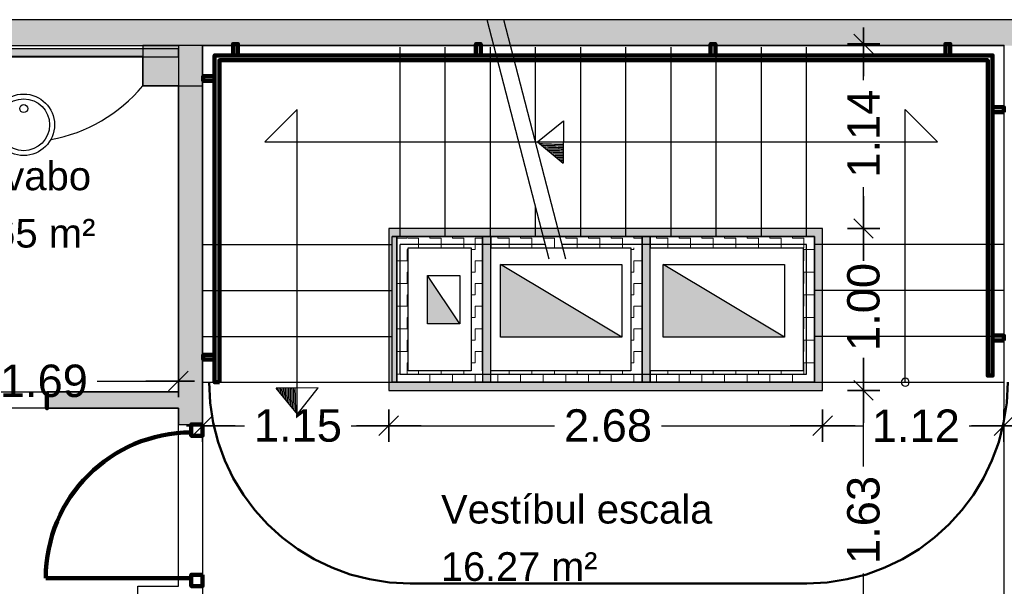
# Model space of a CAD drawing. Header units: metres. Extents: x -1 to 442, y -6 to 31.
# Tile 17 of 24: x 409.7 to 415.78, y 24.73 to 28.23. Entities that reach past the tile are written whole.
import ezdxf

# ---------------------------------------------------------------- set-up
doc = ezdxf.new("R2010")
doc.units = ezdxf.units.M
doc.header["$PDMODE"] = 65
doc.linetypes.add('CONTINUA', pattern=[0])
doc.linetypes.add('VERDECKT', pattern=[9.525, 6.35, -3.175])
for name, color, linetype, lineweight in [('3D P2 MURS', 7, 'CONTINUA', 25), ('3D P2 MURS NOUS', 7, 'CONTINUA', 25), ('3D P2 PILAR', 7, 'CONTINUA', 25), ('3D PB MURS ASCENSOR TOTAL EDIFICI', 7, 'CONTINUA', 25), ('INS PB  VENTIL·LACIONS', 7, 'CONTINUA', 25), ('P2 COTES', 7, 'CONTINUA', 25), ('P2 ESCALES 2D', 7, 'CONTINUA', 25), ('P2 LOCAL', 7, 'CONTINUA', 25), ('P2 MOBLES 2D', 7, 'CONTINUA', 25)]:
    doc.layers.add(name, color=color, linetype=linetype, lineweight=lineweight)
doc.styles.add('ARIAL', font='arial.ttf')
doc.dimstyles.new('DIMSTYLE_5', dxfattribs={"dimtxt": 0.2, "dimasz": 0.2, "dimexe": 0, "dimexo": 1e-06, "dimgap": 0.1, "dimtad": 0, "dimrnd": 0.005, "dimzin": 4, "dimdsep": 46, "dimtxsty": 'ARIAL', "dimblk1": 'ALL_ML_STRICH', "dimblk2": 'ALL_ML_STRICH', "dimsah": 1, "dimcen": 0, "dimse1": 1, "dimse2": 1, "dimclrd": 2, "dimclre": 2, "dimclrt": 2, "dimadec": 0, "dimazin": 0, "dimtfac": 1, "dimtdec": 0, "dimtix": 1, "dimtmove": 2, "dimatfit": 3, "dimfxl": 0, "dimtzin": 0, "dimlwd": 0, "dimlwe": 35, "dimarcsym": 0})
doc.dimstyles.new('DIMSTYLE_8', dxfattribs={"dimtxt": 0.2, "dimasz": 0.2, "dimexe": 0, "dimexo": 1e-06, "dimgap": 0.1, "dimtad": 0, "dimrnd": 0.01, "dimzin": 4, "dimdsep": 46, "dimtxsty": 'ARIAL', "dimblk1": 'ALL_ML_STRICH', "dimblk2": 'ALL_ML_STRICH', "dimsah": 1, "dimcen": 0, "dimse1": 1, "dimse2": 1, "dimclrd": 2, "dimclre": 2, "dimclrt": 2, "dimadec": 0, "dimazin": 0, "dimtfac": 1, "dimtdec": 0, "dimtix": 1, "dimtmove": 2, "dimatfit": 3, "dimfxl": 0, "dimtzin": 0, "dimlwd": 0, "dimlwe": 35, "dimarcsym": 0})
doc.dimstyles.new('DIMSTYLE_9', dxfattribs={"dimtxt": 0.2, "dimasz": 0.2, "dimexe": 0, "dimexo": 1e-06, "dimgap": 0.1, "dimtad": 0, "dimrnd": 0.01, "dimzin": 4, "dimdsep": 46, "dimtxsty": 'ARIAL', "dimblk1": 'ALL_ML_STRICH', "dimblk2": 'ALL_ML_STRICH', "dimsah": 1, "dimcen": 0, "dimse1": 1, "dimse2": 1, "dimclrd": 2, "dimclre": 2, "dimclrt": 2, "dimadec": 0, "dimazin": 0, "dimtfac": 1, "dimtdec": 0, "dimtix": 1, "dimtmove": 2, "dimatfit": 3, "dimfxl": 0, "dimtzin": 0, "dimlwd": 0, "dimlwe": 35, "dimarcsym": 0})
pattern_1 = [(180, (-0.14, -0.14), (-0.07, -0.07), [0.07, -0.07]), (270, (-0.14, -0.14), (0.07, -0.07), [0.07, -0.07])]
pattern_2 = [(0, (0.14, 0.14), (0.07, 0.07), [0.07, -0.07]), (90, (0.14, 0.14), (-0.07, 0.07), [0.07, -0.07])]
pattern_3 = [(90, (-0.14, 0.14), (-0.07, 0.07), [0.07, -0.07]), (180, (-0.14, 0.14), (-0.07, -0.07), [0.07, -0.07])]

# ---------------------------------------------------------------- blocks, each defined once
blk = doc.blocks.new('OBJETO_COMPLEJO_0')
at = {"layer": '3D P2 MURS NOUS', "color": 240, "linetype": 'CONTINUA', "lineweight": 140, "transparency": 33554687}
for points in [[(411.0148, 28.0082), (411.0148, 28.078), (411.0448, 28.078), (411.0448, 28.0082), (411.0148, 28.0082)], [(412.5148, 28.0082), (412.5148, 28.078), (412.5448, 28.078), (412.5448, 28.0082), (412.5148, 28.0082)], [(413.9648, 28.0082), (413.9648, 28.078), (413.9948, 28.078), (413.9948, 28.0082), (413.9648, 28.0082)], [(415.4148, 28.0082), (415.4148, 28.078), (415.4448, 28.078), (415.4448, 28.0082), (415.4148, 28.0082)], [(410.9304, 25.9895), (410.9004, 25.9896), (410.9003, 28.0082), (415.7064, 28.0082), (415.7064, 26.0308), (415.6764, 26.0308), (415.6764, 27.9782), (410.9302, 27.9782), (410.9304, 25.9895)], [(410.9003, 27.8505), (410.8306, 27.8505), (410.8306, 27.8805), (410.9003, 27.8805), (410.9003, 27.8505)], [(415.7762, 27.6574), (415.7064, 27.6574), (415.7064, 27.6874), (415.7762, 27.6874), (415.7762, 27.6574)], [(415.7762, 26.2474), (415.7064, 26.2474), (415.7064, 26.2774), (415.7762, 26.2774), (415.7762, 26.2474)], [(410.9004, 26.1296), (410.8307, 26.1296), (410.8307, 26.1596), (410.9004, 26.1596), (410.9004, 26.1296)]]:
    blk.add_lwpolyline(points, close=True, dxfattribs=at)
blk = doc.blocks.new('OBJETO_COMPLEJO_45')
at = {"layer": 'P2 ESCALES 2D', "color": 7, "lineweight": 25, "transparency": 33554687}
for start, end in [(90, 270), (270, 90)]:
    blk.add_arc((415.167, 25.9895), 0.025, start, end, dxfattribs=at)
blk = doc.blocks.new('ALL_ML_STRICH')
at = {"color": 0, "linetype": 'ByBlock', "lineweight": -2}
for p, q in [((0, -0.5), (0, 0.5)), ((-1, 0), (0.5, 0)), ((-0.3, -0.3), (0.3, 0.3))]:
    blk.add_line(p, q, dxfattribs=at)
blk = doc.blocks.new('*D63')
at = {"layer": 'DEFPOINTS', "color": 2, "linetype": 'CONTINUA', "lineweight": 35, "transparency": 33554687}
for p in [(410.8271, 26.1302), (411.9764, 26.1008), (410.8271, 25.7212)]:
    blk.add_point(p, dxfattribs=at)
at = {"layer": 'P2 COTES', "color": 2, "linetype": 'CONTINUA', "lineweight": -2, "transparency": 33554687}
for p, q in [((410.8271, 25.7212), (411.0855, 25.7212)), ((411.7455, 25.7212), (411.9764, 25.7212))]:
    blk.add_line(p, q, dxfattribs=at)
at = {"layer": 'P2 COTES', "color": 2, "linetype": 'CONTINUA', "lineweight": 35, "transparency": 33554687, "xscale": 0.2, "yscale": 0.2, "zscale": 0.2, "rotation": 180}
blk.add_blockref('ALL_ML_STRICH', (410.8271, 25.7212), dxfattribs=at)
at = {"layer": 'P2 COTES', "color": 2, "linetype": 'CONTINUA', "lineweight": 35, "transparency": 33554687, "xscale": 0.2, "yscale": 0.2, "zscale": 0.2}
blk.add_blockref('ALL_ML_STRICH', (411.9764, 25.7212), dxfattribs=at)
at = {"layer": 'P2 COTES', "color": 2, "linetype": 'CONTINUA', "lineweight": 35, "transparency": 33554687, "insert": (411.4155, 25.7212), "char_height": 0.2, "width": 0.8, "attachment_point": 5, "style": 'ARIAL'}
blk.add_mtext('\\A1;{\\A1;{1.15\\H0.132000;\\S^ ;}}', dxfattribs=at)
blk = doc.blocks.new('*D64')
at = {"layer": 'DEFPOINTS', "color": 2, "linetype": 'CONTINUA', "lineweight": 35, "transparency": 33554687}
for p in [(411.9764, 26.1008), (414.6569, 25.9396), (411.9764, 25.7212)]:
    blk.add_point(p, dxfattribs=at)
at = {"layer": 'P2 COTES', "color": 2, "linetype": 'CONTINUA', "lineweight": -2, "transparency": 33554687}
for p, q in [((411.9764, 25.7212), (413.0009, 25.7212)), ((413.6609, 25.7212), (414.6569, 25.7212))]:
    blk.add_line(p, q, dxfattribs=at)
at = {"layer": 'P2 COTES', "color": 2, "linetype": 'CONTINUA', "lineweight": 35, "transparency": 33554687, "xscale": 0.2, "yscale": 0.2, "zscale": 0.2, "rotation": 180}
blk.add_blockref('ALL_ML_STRICH', (411.9764, 25.7212), dxfattribs=at)
at = {"layer": 'P2 COTES', "color": 2, "linetype": 'CONTINUA', "lineweight": 35, "transparency": 33554687, "xscale": 0.2, "yscale": 0.2, "zscale": 0.2}
blk.add_blockref('ALL_ML_STRICH', (414.6569, 25.7212), dxfattribs=at)
at = {"layer": 'P2 COTES', "color": 2, "linetype": 'CONTINUA', "lineweight": 35, "transparency": 33554687, "insert": (413.3309, 25.7212), "char_height": 0.2, "width": 0.8, "attachment_point": 5, "style": 'ARIAL'}
blk.add_mtext('\\A1;{\\A1;{2.68\\H0.132000;\\S^ ;}}', dxfattribs=at)
blk = doc.blocks.new('*D65')
at = {"layer": 'DEFPOINTS', "color": 2, "linetype": 'CONTINUA', "lineweight": 35, "transparency": 33554687}
for p in [(415.7769, 26.702), (414.6569, 25.9396), (414.6569, 25.7212)]:
    blk.add_point(p, dxfattribs=at)
at = {"layer": 'P2 COTES', "color": 2, "linetype": 'CONTINUA', "lineweight": -2, "transparency": 33554687}
for p, q in [((414.6569, 25.7212), (414.9024, 25.7212)), ((415.5624, 25.7212), (415.7769, 25.7212))]:
    blk.add_line(p, q, dxfattribs=at)
at = {"layer": 'P2 COTES', "color": 2, "linetype": 'CONTINUA', "lineweight": 35, "transparency": 33554687, "xscale": 0.2, "yscale": 0.2, "zscale": 0.2, "rotation": 180}
blk.add_blockref('ALL_ML_STRICH', (414.6569, 25.7212), dxfattribs=at)
at = {"layer": 'P2 COTES', "color": 2, "linetype": 'CONTINUA', "lineweight": 35, "transparency": 33554687, "xscale": 0.2, "yscale": 0.2, "zscale": 0.2}
blk.add_blockref('ALL_ML_STRICH', (415.7769, 25.7212), dxfattribs=at)
at = {"layer": 'P2 COTES', "color": 2, "linetype": 'CONTINUA', "lineweight": 35, "transparency": 33554687, "insert": (415.2324, 25.7212), "char_height": 0.2, "width": 0.8, "attachment_point": 5, "style": 'ARIAL'}
blk.add_mtext('\\A1;{\\A1;{1.12\\H0.132000;\\S^ ;}}', dxfattribs=at)
blk = doc.blocks.new('*D66')
at = {"layer": 'DEFPOINTS', "color": 2, "linetype": 'CONTINUA', "lineweight": 35, "transparency": 33554687}
for p in [(416.7071, 25.9396), (414.9095, 24.3095), (415.1019, 24.3095)]:
    blk.add_point(p, dxfattribs=at)
at = {"layer": 'P2 COTES', "color": 2, "linetype": 'CONTINUA', "lineweight": -2, "transparency": 33554687}
for p, q in [((414.9095, 25.469), (414.9095, 25.9396)), ((414.9095, 24.3095), (414.9095, 24.809))]:
    blk.add_line(p, q, dxfattribs=at)
at = {"layer": 'P2 COTES', "color": 2, "linetype": 'CONTINUA', "lineweight": 35, "transparency": 33554687, "xscale": 0.2, "yscale": 0.2, "zscale": 0.2}
for p, rotation in [((414.9095, 25.9396), 90), ((414.9095, 24.3095), 270)]:
    blk.add_blockref('ALL_ML_STRICH', p, dxfattribs=dict(at, rotation=rotation))
at = {"layer": 'P2 COTES', "color": 2, "linetype": 'CONTINUA', "lineweight": 35, "transparency": 33554687, "insert": (414.9095, 25.139), "char_height": 0.2, "width": 0.8, "attachment_point": 5, "rotation": 90, "style": 'ARIAL'}
blk.add_mtext('\\A1;{\\A1;{1.63\\H0.132000;\\S^ ;}}', dxfattribs=at)
blk = doc.blocks.new('*D67')
at = {"layer": 'DEFPOINTS', "color": 2, "linetype": 'CONTINUA', "lineweight": 35, "transparency": 33554687}
for p in [(416.7571, 26.9396), (414.9095, 25.9396), (416.7071, 25.9396)]:
    blk.add_point(p, dxfattribs=at)
at = {"layer": 'P2 COTES', "color": 2, "linetype": 'CONTINUA', "lineweight": -2, "transparency": 33554687}
for p, q in [((414.9095, 26.7844), (414.9095, 26.9396)), ((414.9095, 25.9396), (414.9095, 26.1244))]:
    blk.add_line(p, q, dxfattribs=at)
at = {"layer": 'P2 COTES', "color": 2, "linetype": 'CONTINUA', "lineweight": 35, "transparency": 33554687, "xscale": 0.2, "yscale": 0.2, "zscale": 0.2}
for p, rotation in [((414.9095, 26.9396), 90), ((414.9095, 25.9396), 270)]:
    blk.add_blockref('ALL_ML_STRICH', p, dxfattribs=dict(at, rotation=rotation))
at = {"layer": 'P2 COTES', "color": 2, "linetype": 'CONTINUA', "lineweight": 35, "transparency": 33554687, "insert": (414.9095, 26.4544), "char_height": 0.2, "width": 0.8, "attachment_point": 5, "rotation": 90, "style": 'ARIAL'}
blk.add_mtext('\\A1;{\\A1;{1.00\\H0.132000;\\S^ ;}}', dxfattribs=at)
blk = doc.blocks.new('*D68')
at = {"layer": 'DEFPOINTS', "color": 2, "linetype": 'CONTINUA', "lineweight": 35, "transparency": 33554687}
for p in [(414.9702, 28.0801), (414.9095, 26.9396), (416.7571, 26.9396)]:
    blk.add_point(p, dxfattribs=at)
at = {"layer": 'P2 COTES', "color": 2, "linetype": 'CONTINUA', "lineweight": -2, "transparency": 33554687}
for p, q in [((414.9095, 27.8547), (414.9095, 28.0801)), ((414.9095, 26.9396), (414.9095, 27.1947))]:
    blk.add_line(p, q, dxfattribs=at)
at = {"layer": 'P2 COTES', "color": 2, "linetype": 'CONTINUA', "lineweight": 35, "transparency": 33554687, "xscale": 0.2, "yscale": 0.2, "zscale": 0.2}
for p, rotation in [((414.9095, 28.0801), 90), ((414.9095, 26.9396), 270)]:
    blk.add_blockref('ALL_ML_STRICH', p, dxfattribs=dict(at, rotation=rotation))
at = {"layer": 'P2 COTES', "color": 2, "linetype": 'CONTINUA', "lineweight": 35, "transparency": 33554687, "insert": (414.9095, 27.5247), "char_height": 0.2, "width": 0.8, "attachment_point": 5, "rotation": 90, "style": 'ARIAL'}
blk.add_mtext('\\A1;{\\A1;{1.14\\H0.132000;\\S^ ;}}', dxfattribs=at)
blk = doc.blocks.new('*D117')
at = {"layer": 'DEFPOINTS', "color": 2, "linetype": 'CONTINUA', "lineweight": 35, "transparency": 33554687}
for p in [(408.987, 25.9971), (410.677, 25.9913), (408.987, 25.9295)]:
    blk.add_point(p, dxfattribs=at)
at = {"layer": 'P2 COTES', "color": 2, "linetype": 'CONTINUA', "lineweight": -2, "transparency": 33554687}
for p, q in [((408.987, 25.9971), (409.5162, 25.9971)), ((410.1762, 25.9971), (410.677, 25.9971))]:
    blk.add_line(p, q, dxfattribs=at)
at = {"layer": 'P2 COTES', "color": 2, "linetype": 'CONTINUA', "lineweight": 35, "transparency": 33554687, "xscale": 0.2, "yscale": 0.2, "zscale": 0.2, "rotation": 180}
blk.add_blockref('ALL_ML_STRICH', (408.987, 25.9971), dxfattribs=at)
at = {"layer": 'P2 COTES', "color": 2, "linetype": 'CONTINUA', "lineweight": 35, "transparency": 33554687, "xscale": 0.2, "yscale": 0.2, "zscale": 0.2}
blk.add_blockref('ALL_ML_STRICH', (410.677, 25.9971), dxfattribs=at)
at = {"layer": 'P2 COTES', "color": 2, "linetype": 'CONTINUA', "lineweight": 35, "transparency": 33554687, "insert": (409.8462, 25.9971), "char_height": 0.2, "width": 0.8, "attachment_point": 5, "style": 'ARIAL'}
blk.add_mtext('\\A1;{\\A1;{1.69\\H0.132000;\\S^ ;}}', dxfattribs=at)

msp = doc.modelspace()

# ---------------------------------------------------------------- hatches: boundary and pattern name
at = {"layer": '3D P2 MURS', "linetype": 'CONTINUA', "lineweight": 18, "true_color": 0xa0a0a0, "transparency": 33554687}
for points in [[(426.8464, 28.2282), (401.2904, 28.2282), (401.2587, 28.0682), (415.7808, 28.0682), (415.7808, 28.0683), (415.9308, 28.0683), (415.9308, 28.0682), (426.8132, 28.0682)], [(408.987, 27.9995), (410.677, 27.9995), (410.677, 28.0495), (408.987, 28.0495)], [(410.827, 25.7295), (410.827, 28.0682), (410.677, 28.0682), (410.677, 25.7295)], [(409.8654, 25.8295), (410.677, 25.8295), (410.677, 25.9295), (409.8654, 25.9295)]]:
    msp.add_hatch(color=253, dxfattribs=at).paths.add_polyline_path(points)
at = {"layer": '3D P2 PILAR', "linetype": 'CONTINUA', "lineweight": 18, "transparency": 33554687}
msp.add_hatch(color=9, dxfattribs=at).paths.add_polyline_path([(410.457, 27.8195), (410.827, 27.8195), (410.827, 28.0682), (410.457, 28.0682)])
at = {"layer": '3D PB MURS ASCENSOR TOTAL EDIFICI', "linetype": 'CONTINUA', "lineweight": 18, "transparency": 33554687}
for points in [[(411.9764, 26.9396), (411.9764, 25.9396), (412.0264, 25.9396), (412.0264, 26.9396)], [(413.5914, 26.9396), (412.0264, 26.9396), (412.0264, 26.8896), (413.5914, 26.8896)], [(412.6064, 25.9896), (412.6064, 26.8896), (412.5564, 26.8896), (412.5564, 25.9896)], [(413.5914, 25.9896), (413.5914, 26.8896), (413.5414, 26.8896), (413.5414, 25.9896)], [(414.6569, 26.9396), (413.5914, 26.9396), (413.5914, 26.8896), (414.6569, 26.8896)], [(414.6569, 25.9396), (414.6569, 26.8896), (414.6069, 26.8896), (414.6069, 25.9396)], [(412.0264, 25.9396), (413.5414, 25.9396), (413.5414, 25.9896), (412.0264, 25.9896)], [(413.5414, 25.9396), (414.6069, 25.9396), (414.6069, 25.9896), (413.5414, 25.9896)]]:
    msp.add_hatch(color=40, dxfattribs=at).paths.add_polyline_path(points)
h = msp.add_hatch(dxfattribs=at)
h.set_pattern_fill('TRAMA', color=40, scale=0.07, angle=270, style=0, pattern_type=2)
h.set_pattern_definition([(270, (0.14, -0.14), (0.07, -0.07), [0.07, -0.07]), (360, (0.14, -0.14), (0.07, 0.07), [0.07, -0.07])])
h.paths.add_polyline_path([(412.0264, 26.8896), (412.0264, 25.9896), (412.0964, 25.9896), (412.0964, 26.8896)], flags=0)
h = msp.add_hatch(dxfattribs=at)
h.set_pattern_fill('TRAMA', color=40, scale=0.07, angle=180, style=0, pattern_type=2)
h.set_pattern_definition(pattern_1)
h.paths.add_polyline_path([(412.4864, 26.8896), (412.0964, 26.8896), (412.0964, 26.8196), (412.4864, 26.8196)], flags=0)
h = msp.add_hatch(dxfattribs=at)
h.set_pattern_fill('TRAMA', color=40, scale=0.07, angle=90, style=0, pattern_type=2)
h.set_pattern_definition(pattern_3)
h.paths.add_polyline_path([(412.5564, 25.9896), (412.5564, 26.8896), (412.4864, 26.8896), (412.4864, 25.9896)], flags=0)
h = msp.add_hatch(dxfattribs=at)
h.set_pattern_fill('TRAMA', color=40, scale=0.07, angle=180, style=0, pattern_type=2)
h.set_pattern_definition(pattern_1)
h.paths.add_polyline_path([(413.5414, 26.8896), (412.6064, 26.8896), (412.6064, 26.8196), (413.5414, 26.8196)], flags=0)
h = msp.add_hatch(dxfattribs=at)
h.set_pattern_fill('TRAMA', color=40, scale=0.07, angle=180, style=0, pattern_type=2)
h.set_pattern_definition(pattern_1)
h.paths.add_polyline_path([(414.6069, 26.8896), (413.5914, 26.8896), (413.5914, 26.8196), (414.6069, 26.8196)], flags=0)
h = msp.add_hatch(dxfattribs=at)
h.set_pattern_fill('TRAMA', color=40, scale=0.07, angle=90, style=0, pattern_type=2)
h.set_pattern_definition(pattern_3)
h.paths.add_polyline_path([(413.5414, 25.9896), (413.5414, 26.8196), (413.4714, 26.8196), (413.4714, 25.9896)], flags=0)
h = msp.add_hatch(dxfattribs=at)
h.set_pattern_fill('TRAMA', color=40, scale=0.07, angle=90, style=0, pattern_type=2)
h.set_pattern_definition(pattern_3)
h.paths.add_polyline_path([(414.6069, 25.9896), (414.6069, 26.8196), (414.5369, 26.8196), (414.5369, 25.9896)], flags=0)
h = msp.add_hatch(dxfattribs=at)
h.set_pattern_fill('TRAMA', color=40, scale=0.07, style=0, pattern_type=2)
h.set_pattern_definition(pattern_2)
h.paths.add_polyline_path([(412.4864, 25.9896), (412.4864, 26.0596), (412.0964, 26.0596), (412.0964, 25.9896)], flags=0)
h = msp.add_hatch(dxfattribs=at)
h.set_pattern_fill('TRAMA', color=40, scale=0.07, style=0, pattern_type=2)
h.set_pattern_definition(pattern_2)
h.paths.add_polyline_path([(412.6064, 25.9896), (413.4714, 25.9896), (413.4714, 26.0596), (412.6064, 26.0596)], flags=0)
h = msp.add_hatch(dxfattribs=at)
h.set_pattern_fill('TRAMA', color=40, scale=0.07, style=0, pattern_type=2)
h.set_pattern_definition(pattern_2)
h.paths.add_polyline_path([(413.5914, 25.9896), (414.5369, 25.9896), (414.5369, 26.0596), (413.5914, 26.0596)], flags=0)
at = {"layer": 'INS PB  VENTIL·LACIONS', "linetype": 'CONTINUA', "lineweight": 25, "transparency": 33554687}
for points in [[(412.6664, 26.267), (413.4164, 26.267), (412.6664, 26.717)], [(413.6714, 26.267), (414.4214, 26.267), (413.6714, 26.717)]]:
    msp.add_hatch(color=9, dxfattribs=at).paths.add_polyline_path(points)
msp.add_hatch(color=9, dxfattribs=at).paths.add_polyline_path([(412.2164, 26.3495), (412.2164, 26.6495), (412.4164, 26.3495)], flags=16)

# ---------------------------------------------------------------- linework, layer by layer
at = {"layer": '3D P2 MURS', "color": 7, "linetype": 'CONTINUA', "lineweight": 25, "transparency": 33554687}
for p, q in [((426.8464, 28.2282), (401.2904, 28.2282)), ((408.987, 28.0682), (410.677, 28.0682)), ((410.677, 28.0495), (408.987, 28.0495)), ((410.677, 28.0682), (410.677, 28.0495)), ((410.677, 27.9995), (410.677, 28.0495)), ((410.677, 28.0495), (410.677, 27.9995)), ((410.827, 28.0682), (415.7808, 28.0682)), ((410.827, 25.7295), (410.827, 28.0682)), ((408.987, 27.9995), (410.677, 27.9995)), ((410.677, 27.9995), (410.677, 25.9295)), ((410.677, 25.9295), (409.8654, 25.9295)), ((409.8654, 25.9295), (409.8654, 25.8295)), ((409.8654, 25.8295), (410.677, 25.8295)), ((410.677, 25.8295), (410.677, 25.7295)), ((410.677, 25.7295), (410.827, 25.7295))]:
    msp.add_line(p, q, dxfattribs=at)
at = {"layer": '3D P2 MURS NOUS', "color": 240, "linetype": 'CONTINUA', "lineweight": 140, "transparency": 33554687}
msp.add_line((410.757, 24.7804), (409.858, 24.7804), dxfattribs=at)
for points in [[(409.8654, 25.9295), (409.8654, 25.8795), (409.8654, 25.8295), (409.8654, 25.8795), (409.8654, 25.9295)], [(410.827, 25.7295), (410.827, 25.6595), (410.757, 25.6595), (410.757, 25.7295), (410.827, 25.7295)], [(410.827, 24.8004), (410.827, 24.7304), (410.757, 24.7304), (410.757, 24.8004), (410.827, 24.8004)]]:
    msp.add_lwpolyline(points, close=True, dxfattribs=at)
msp.add_arc((410.757, 24.7804), 0.899, 90, 180, dxfattribs=at)
at = {"layer": '3D P2 PILAR', "color": 7, "linetype": 'CONTINUA', "lineweight": 25, "transparency": 33554687}
for p, q in [((410.827, 28.0682), (410.457, 28.0682)), ((410.457, 28.0682), (410.457, 27.8195)), ((410.827, 27.8195), (410.827, 28.0682)), ((410.457, 27.8195), (410.827, 27.8195))]:
    msp.add_line(p, q, dxfattribs=at)
at = {"layer": '3D PB MURS ASCENSOR TOTAL EDIFICI', "color": 7, "linetype": 'CONTINUA', "lineweight": 25, "transparency": 33554687}
for p, q in [((411.9764, 26.9396), (411.9764, 25.9396)), ((412.0264, 26.9396), (411.9764, 26.9396)), ((413.5914, 26.9396), (412.0264, 26.9396)), ((412.0264, 26.8896), (412.0964, 26.8896)), ((412.0264, 26.8896), (412.0264, 25.9896)), ((412.0964, 26.8896), (412.0264, 26.8896)), ((412.0264, 25.9896), (412.0264, 26.8896)), ((412.0964, 26.8896), (412.4864, 26.8896)), ((412.4864, 26.8896), (412.0964, 26.8896)), ((412.4864, 26.8896), (412.5564, 26.8896)), ((412.5564, 26.8896), (412.4864, 26.8896)), ((412.5564, 26.8896), (412.5564, 26.0596)), ((412.5564, 26.0596), (412.5564, 26.8896)), ((412.6064, 26.8896), (413.5414, 26.8896)), ((413.5414, 26.8896), (412.6064, 26.8896)), ((412.6064, 26.8896), (412.6064, 26.8196)), ((412.6064, 26.8196), (412.6064, 26.8896)), ((413.5414, 26.8196), (413.5414, 26.8896)), ((413.5414, 26.8896), (413.5414, 26.8196)), ((414.6569, 26.9396), (413.5914, 26.9396)), ((413.5914, 26.8896), (414.6069, 26.8896)), ((414.6069, 26.8896), (413.5914, 26.8896)), ((413.5914, 26.8896), (413.5914, 26.8196)), ((413.5914, 26.8196), (413.5914, 26.8896)), ((414.6069, 26.8196), (414.6069, 26.8896)), ((414.6069, 26.8896), (414.6069, 26.8196)), ((414.6569, 26.8896), (414.6569, 26.9396)), ((414.6569, 25.9396), (414.6569, 26.8896)), ((412.0964, 26.8196), (412.4864, 26.8196)), ((412.0964, 26.0596), (412.0964, 26.8196)), ((412.4864, 26.8196), (412.4864, 26.0596)), ((412.6064, 26.8196), (413.4714, 26.8196)), ((412.6064, 26.0596), (412.6064, 26.8196)), ((413.4714, 26.8196), (413.4714, 26.0596)), ((413.5414, 26.8196), (413.5414, 25.9896)), ((413.5414, 25.9896), (413.5414, 26.8196)), ((413.5914, 26.8196), (414.5369, 26.8196)), ((413.5914, 26.0596), (413.5914, 26.8196)), ((414.5369, 26.8196), (414.5369, 26.0596)), ((414.6069, 25.9896), (414.6069, 26.8196)), ((414.6069, 26.8196), (414.6069, 25.9896)), ((412.4864, 26.0596), (412.0964, 26.0596)), ((412.5564, 26.0596), (412.5564, 25.9896)), ((413.4714, 26.0596), (412.6064, 26.0596)), ((412.6064, 25.9896), (412.6064, 26.0596)), ((414.5369, 26.0596), (413.5914, 26.0596)), ((413.5914, 26.0596), (413.5914, 25.9896)), ((413.5914, 25.9896), (413.5914, 26.0596)), ((412.0264, 25.9896), (412.0964, 25.9896)), ((412.0964, 25.9896), (412.0264, 25.9896)), ((412.0964, 25.9896), (412.4864, 25.9896)), ((412.4864, 25.9896), (412.0964, 25.9896)), ((412.4864, 25.9896), (412.5564, 25.9896)), ((412.5564, 25.9896), (412.4864, 25.9896)), ((412.6064, 25.9896), (413.4714, 25.9896)), ((413.4714, 25.9896), (412.6064, 25.9896)), ((413.5414, 25.9896), (413.4714, 25.9896)), ((413.5914, 25.9896), (414.5369, 25.9896)), ((414.5369, 25.9896), (413.5914, 25.9896)), ((414.5369, 25.9896), (414.6069, 25.9896)), ((414.6069, 25.9896), (414.5369, 25.9896)), ((411.9764, 25.9396), (412.0264, 25.9396)), ((412.0264, 25.9396), (413.4714, 25.9396)), ((413.4714, 25.9396), (413.5414, 25.9396)), ((413.5414, 25.9396), (414.6069, 25.9396)), ((414.6069, 25.9396), (414.6569, 25.9396))]:
    msp.add_line(p, q, dxfattribs=at)
at = {"layer": 'INS PB  VENTIL·LACIONS', "color": 7, "linetype": 'CONTINUA', "lineweight": 25, "transparency": 33554687}
for p, q in [((412.6664, 26.267), (412.6664, 26.717)), ((412.6664, 26.717), (413.4164, 26.717)), ((413.4164, 26.267), (412.6664, 26.717)), ((413.4164, 26.717), (413.4164, 26.267)), ((413.6714, 26.267), (413.6714, 26.717)), ((413.6714, 26.717), (414.4214, 26.717)), ((414.4214, 26.267), (413.6714, 26.717)), ((414.4214, 26.717), (414.4214, 26.267)), ((412.2164, 26.6495), (412.4164, 26.6495)), ((412.2164, 26.3495), (412.2164, 26.6495)), ((412.4164, 26.3495), (412.2164, 26.6495)), ((412.4164, 26.6495), (412.4164, 26.3495)), ((412.4164, 26.3495), (412.2164, 26.3495)), ((413.4164, 26.267), (412.6664, 26.267)), ((414.4214, 26.267), (413.6714, 26.267))]:
    msp.add_line(p, q, dxfattribs=at)
at = {"layer": 'P2 ESCALES 2D', "color": 7, "lineweight": 25, "transparency": 33554687}
for p, q in [((412.9668, 26.7495), (412.5843, 28.2285)), ((413.0701, 26.7495), (412.6876, 28.2285)), ((412.047, 26.8895), (412.047, 28.0595)), ((412.3259, 26.8895), (412.3259, 28.0595)), ((412.6048, 26.8895), (412.6048, 28.0595)), ((412.8837, 27.4702), (412.8837, 28.0595)), ((413.1625, 26.8895), (413.1625, 28.0595)), ((413.4414, 26.8895), (413.4414, 28.0595)), ((413.7203, 26.8895), (413.7203, 28.0595)), ((413.9992, 26.8895), (413.9992, 28.0595)), ((414.2781, 26.8895), (414.2781, 28.0595)), ((414.557, 26.8895), (414.557, 28.0595)), ((411.2108, 27.4745), (411.4108, 27.6745)), ((411.4108, 25.7946), (411.4108, 27.6745)), ((415.167, 27.6745), (415.367, 27.4745)), ((415.167, 25.9895), (415.167, 27.6745)), ((412.8955, 27.4745), (413.057, 27.6032)), ((413.057, 27.6032), (413.055, 27.3433)), ((411.2108, 27.4745), (415.367, 27.4745)), ((412.8955, 27.4745), (413.055, 27.3433)), ((412.8837, 26.8895), (412.8837, 27.0708)), ((412.9306, 26.8895), (411.997, 26.8895)), ((411.997, 25.9895), (411.997, 26.8895)), ((414.607, 26.8895), (413.0338, 26.8895)), ((414.607, 25.9895), (414.607, 26.8895)), ((410.827, 26.8395), (411.997, 26.8395)), ((412.9435, 26.8395), (412.047, 26.8395)), ((412.047, 26.0395), (412.047, 26.8395)), ((414.557, 26.8395), (413.0468, 26.8395)), ((414.557, 26.0395), (414.557, 26.8395)), ((415.777, 26.8395), (414.607, 26.8395)), ((410.827, 26.5561), (411.997, 26.5561)), ((415.777, 26.5561), (414.607, 26.5561)), ((410.827, 26.2728), (411.997, 26.2728)), ((415.777, 26.2728), (414.607, 26.2728)), ((412.047, 26.0395), (414.557, 26.0395)), ((410.827, 25.9895), (415.777, 25.9895)), ((411.5407, 25.9546), (411.2809, 25.9527)), ((411.412, 25.7932), (411.2809, 25.9527)), ((411.412, 25.7932), (411.5407, 25.9546))]:
    msp.add_line(p, q, dxfattribs=at)
at = {"layer": 'P2 ESCALES 2D', "color": 7, "linetype": 'CONTINUA', "lineweight": 25, "transparency": 33554687}
for centre, radius in [((409.722, 27.5795), 0.19), ((409.722, 27.5795), 0.16), ((409.722, 27.6795), 0.025)]:
    msp.add_circle(centre, radius, dxfattribs=at)
at = {"layer": 'P2 ESCALES 2D', "color": 7, "lineweight": 25, "transparency": 33554687}
for centre, radius, start, end in [((409.722, 28.4293), 0.955, 280.07356, 320.31899), ((413.2349, 35.5967), 8.1393, 267.70046, 268.73965), ((413.2349, 35.5967), 8.1493, 267.79325, 268.74067), ((413.2349, 35.5967), 8.1593, 267.88561, 268.7417), ((413.2349, 35.5967), 8.1693, 267.97755, 268.74272), ((413.2349, 35.5967), 8.1793, 268.06907, 268.74373), ((413.2349, 35.5967), 8.1893, 268.16019, 268.74475), ((413.2349, 35.5967), 8.1993, 268.25089, 268.74576), ((413.2349, 35.5967), 8.2093, 268.34119, 268.74677), ((413.2349, 35.5967), 8.2193, 268.43108, 268.74777), ((413.2349, 35.5967), 8.2293, 268.52057, 268.74878), ((413.2349, 35.5967), 8.2393, 268.60967, 268.74978), ((413.2349, 35.5967), 8.2493, 268.69838, 268.75078), ((419.5342, 26.1326), 8.2493, 181.24922, 181.30162), ((419.5342, 26.1326), 8.2393, 181.25022, 181.39033), ((419.5342, 26.1326), 8.2293, 181.25122, 181.47943), ((419.5342, 26.1326), 8.2193, 181.25223, 181.56892), ((419.5342, 26.1326), 8.2093, 181.25323, 181.65881), ((419.5342, 26.1326), 8.1993, 181.25424, 181.74911), ((419.5342, 26.1326), 8.1893, 181.25525, 181.83981), ((419.5342, 26.1326), 8.1793, 181.25627, 181.93093), ((419.5342, 26.1326), 8.1693, 181.25728, 182.02245), ((419.5342, 26.1326), 8.1593, 181.2583, 182.11439), ((419.5342, 26.1326), 8.1493, 181.25933, 182.20675), ((419.5342, 26.1326), 8.1393, 181.26035, 182.29954)]:
    msp.add_arc(centre, radius, start, end, dxfattribs=at)
at = {"layer": 'P2 LOCAL', "color": 7, "linetype": 'CONTINUA', "lineweight": 25, "transparency": 33554687}
for p, q in [((410.827, 28.0682), (410.827, 24.3069)), ((415.777, 28.0682), (410.827, 28.0682)), ((415.777, 24.3069), (415.777, 28.0682)), ((410.457, 28.002), (408.9875, 28.002)), ((410.457, 27.8195), (410.457, 28.002)), ((410.677, 27.8195), (410.457, 27.8195)), ((410.677, 25.9295), (410.677, 27.8195)), ((411.997, 25.9895), (411.997, 26.8895)), ((411.997, 26.8895), (414.607, 26.8895)), ((414.607, 26.8895), (414.607, 25.9895)), ((414.607, 25.9895), (411.997, 25.9895)), ((408.9875, 25.9295), (410.677, 25.9295)), ((410.677, 25.8295), (404.4366, 25.8295)), ((410.677, 24.7295), (410.677, 25.8295)), ((410.427, 24.2595), (410.427, 24.7295)), ((410.427, 24.7295), (410.677, 24.7295))]:
    msp.add_line(p, q, dxfattribs=at)
at = {"layer": 'P2 MOBLES 2D', "color": 202, "linetype": 'VERDECKT', "lineweight": 50, "transparency": 33554687}
msp.add_line((412.1084, 24.7475), (414.5581, 24.7475), dxfattribs=at)
for centre, start, end in [((412.1084, 25.9892), 180, 270), ((414.5581, 25.9892), 270, 0)]:
    msp.add_arc(centre, 1.2418, start, end, dxfattribs=at)

# ---------------------------------------------------------------- block references
at = {"layer": '3D P2 MURS NOUS', "color": 240, "linetype": 'CONTINUA', "lineweight": 140, "transparency": 33554687}
msp.add_blockref('OBJETO_COMPLEJO_0', (0, 0), dxfattribs=at)
at = {"layer": 'P2 ESCALES 2D', "color": 7, "lineweight": 25, "transparency": 33554687}
msp.add_blockref('OBJETO_COMPLEJO_45', (0, 0), dxfattribs=at)

# ---------------------------------------------------------------- texts
at = {"layer": 'P2 LOCAL', "color": 7, "linetype": 'CONTINUA', "lineweight": 25, "transparency": 33554687, "char_height": 0.177, "attachment_point": 1, "style": 'ARIAL'}
for s, insert, width in [('\\W1.00;Lavabo', (409.3267, 27.3525), 0.906005), ('\\W1.00;5.65 m²', (409.3267, 26.9984), 0.929231), ('\\W1.00;Vestíbul escala', (412.2995, 25.2941), 1.773207), ('\\W0.99;16.27 m²', (412.2995, 24.94), 1.066778)]:
    msp.add_mtext(s, dxfattribs=dict(at, insert=insert, width=width))

# ---------------------------------------------------------------- dimensions: what is measured, and where the dimension line sits
at = {"layer": 'P2 COTES', "color": 2, "linetype": 'CONTINUA', "lineweight": 35, "transparency": 33554687}
for base, p1, p2, picture, middle in [((414.9095, 28.0801), (416.7571, 26.9396), (414.9702, 28.0801), '*D68', (414.9095, 27.5247)), ((414.9095, 26.9396), (416.7071, 25.9396), (416.7571, 26.9396), '*D67', (414.9095, 26.4544)), ((414.9095, 25.9396), (415.1019, 24.3095), (416.7071, 25.9396), '*D66', (414.9095, 25.139))]:
    dim = msp.add_linear_dim(base=base, p1=p1, p2=p2, angle=90, dimstyle='DIMSTYLE_9', override={"dimpost": '<>', "dimclrd": 2, "dimclre": 2, "dimclrt": 2, "dimlwd": 0, "dimlwe": 35}, dxfattribs=at)
    dim.commit()
    dim.dimension.update_dxf_attribs({"geometry": picture, "text_midpoint": middle, "dimtype": 160})
for base, p1, p2, dimstyle, picture, middle in [((415.7769, 25.7212), (414.6569, 25.9396), (415.7769, 26.702), 'DIMSTYLE_9', '*D65', (415.2324, 25.7212)), ((410.677, 25.9971), (408.987, 25.9295), (410.677, 25.9913), 'DIMSTYLE_5', '*D117', (409.8462, 25.9971)), ((411.9764, 25.7212), (410.8271, 26.1302), (411.9764, 26.1008), 'DIMSTYLE_8', '*D63', (411.4155, 25.7212)), ((414.6569, 25.7212), (411.9764, 26.1008), (414.6569, 25.9396), 'DIMSTYLE_9', '*D64', (413.3309, 25.7212))]:
    dim = msp.add_linear_dim(base=base, p1=p1, p2=p2, dimstyle=dimstyle, override={"dimpost": '<>', "dimclrd": 2, "dimclre": 2, "dimclrt": 2, "dimlwd": 0, "dimlwe": 35}, dxfattribs=at)
    dim.commit()
    dim.dimension.update_dxf_attribs({"geometry": picture, "text_midpoint": middle, "dimtype": 160})

doc.saveas('drawing.dxf')
